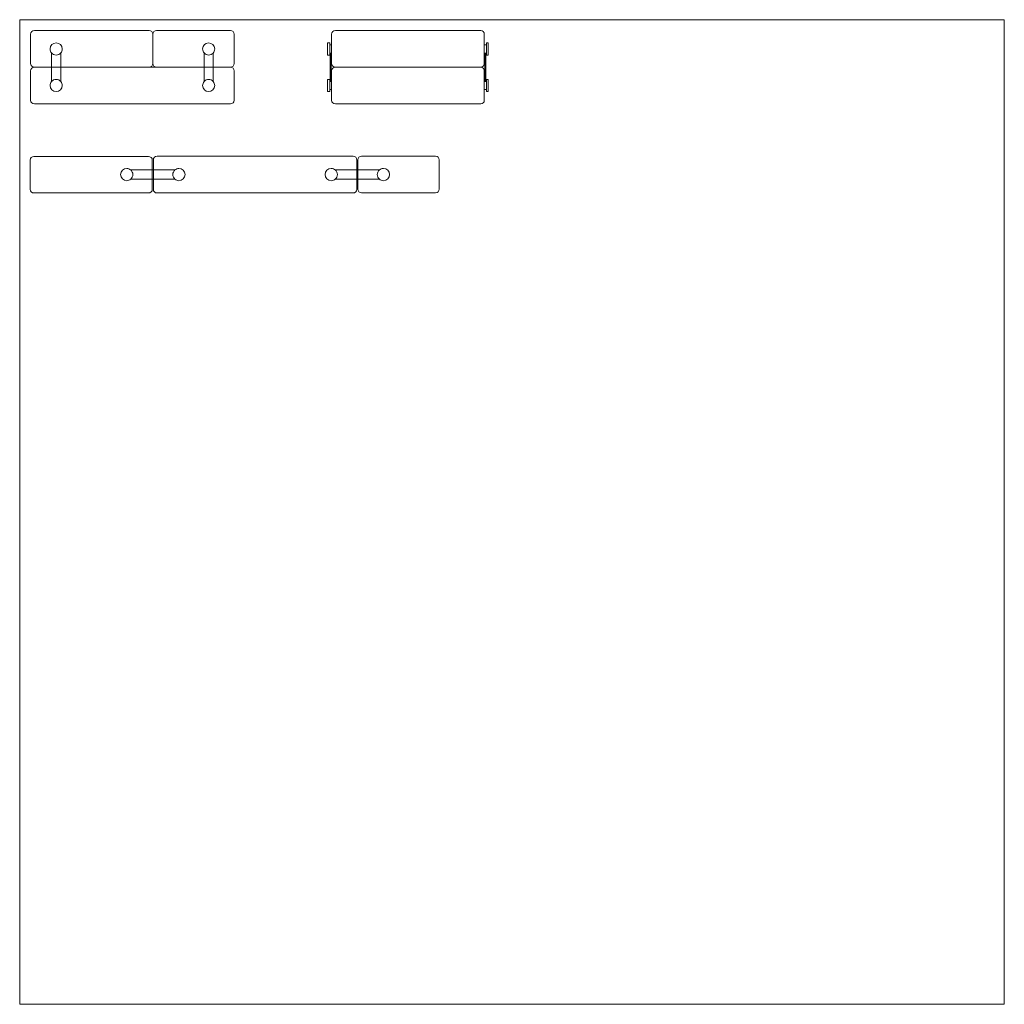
# Model space of a CAD drawing. Header units: millimetres. Extents: x 0 to 95, y 0 to 95.
import ezdxf

# ---------------------------------------------------------------- set-up
doc = ezdxf.new("R2010")
doc.units = ezdxf.units.MM
doc.header["$MEASUREMENT"] = 0
doc.layers.add('Livello 1', color=7, linetype='Continuous')

# ---------------------------------------------------------------- blocks, each defined once
blk = doc.blocks.new('block 2')
at = {"layer": 'Livello 1', "lineweight": 0}
blk.add_lwpolyline([(0, 0), (95, 0), (95, 95), (0, 95), (0, 0)], dxfattribs=at)
at = {"layer": 'Livello 1', "color": 179, "lineweight": 9, "true_color": 0x1c1c1b}
for points in [[(29.916, 92.764), (29.712, 92.764), (29.712, 91.582), (29.916, 91.582), (29.916, 92.764)], [(30.1, 92.58), (29.916, 92.58), (29.916, 91.786), (30.1, 91.786), (30.1, 92.58)], [(45.031, 92.58), (44.827, 92.58), (44.827, 91.786), (45.031, 91.786), (45.031, 92.58)], [(45.214, 92.764), (45.031, 92.764), (45.031, 91.582), (45.214, 91.582), (45.214, 92.764)], [(30.059, 91.786), (29.957, 91.786), (29.957, 89.034), (30.059, 89.034), (30.059, 91.786)], [(44.991, 91.786), (44.868, 91.786), (44.868, 89.034), (44.991, 89.034), (44.991, 91.786)], [(29.916, 89.238), (29.712, 89.238), (29.712, 88.056), (29.916, 88.056), (29.916, 89.238)], [(30.1, 89.034), (29.916, 89.034), (29.916, 88.259), (30.1, 88.259), (30.1, 89.034)], [(45.031, 89.034), (44.827, 89.034), (44.827, 88.259), (45.031, 88.259), (45.031, 89.034)], [(45.214, 89.238), (45.031, 89.238), (45.031, 88.056), (45.214, 88.056), (45.214, 89.238)], [(13.26, 81.828), (14.913, 81.828)], [(14.913, 81.828), (15.804, 81.828)], [(15.804, 81.828), (14.913, 81.828)], [(15.804, 81.828), (18.781, 81.828), (22.711, 81.828), (24.32, 81.828)], [(29.638, 81.828), (28.597, 81.828), (25.033, 81.828), (24.32, 81.828), (22.711, 81.828), (18.781, 81.828)], [(25.033, 81.828), (28.597, 81.828), (29.638, 81.828)], [(30.509, 81.828), (29.638, 81.828)], [(29.638, 81.828), (30.509, 81.828)], [(30.509, 81.828), (32.182, 81.828)], [(12.795, 81.46), (12.795, 80.033), (12.795, 78.627)], [(32.634, 78.647), (32.634, 80.053), (32.634, 81.481)], [(3.021, 78.281), (1.368, 78.281)], [(3.021, 78.281), (3.913, 78.281)], [(3.913, 78.281), (3.021, 78.281)], [(12.428, 78.281), (10.819, 78.281), (6.889, 78.281), (3.913, 78.281)], [(37.586, 78.301), (36.545, 78.301), (32.98, 78.301)], [(38.457, 78.301), (37.586, 78.301)], [(37.586, 78.301), (38.457, 78.301)], [(40.129, 78.301), (38.457, 78.301)]]:
    blk.add_lwpolyline(points, dxfattribs=at)
for points, knots in [([(3.071, 91.789), (2.982, 91.892), (2.926, 92.025), (2.926, 92.173), (2.926, 92.5), (3.19, 92.764), (3.517, 92.764), (3.842, 92.764), (4.107, 92.5), (4.107, 92.173), (4.107, 92.026), (4.051, 91.893), (3.963, 91.79), (3.963, 91.79), (3.963, 90.42), (3.963, 90.42), (3.963, 90.42), (6.939, 90.42), (6.939, 90.42), (6.939, 90.42), (10.87, 90.42), (10.87, 90.42), (10.87, 90.42), (12.478, 90.42), (12.478, 90.42), (12.681, 90.42), (12.845, 90.575), (12.845, 90.767), (12.845, 90.767), (12.845, 92.173), (12.845, 92.173), (12.845, 92.173), (12.845, 93.601), (12.845, 93.601), (12.845, 93.791), (12.681, 93.947), (12.478, 93.947), (12.478, 93.947), (6.939, 93.947), (6.939, 93.947), (6.939, 93.947), (1.418, 93.947), (1.418, 93.947), (1.216, 93.947), (1.053, 93.791), (1.053, 93.601), (1.053, 93.601), (1.053, 92.173), (1.053, 92.173), (1.053, 92.173), (1.053, 90.767), (1.053, 90.767), (1.053, 90.575), (1.216, 90.42), (1.418, 90.42), (1.418, 90.42), (3.071, 90.42), (3.071, 90.42), (3.071, 90.42), (3.071, 91.789), (3.071, 91.789)], [0, 0, 0, 0, 1, 1, 1, 2, 2, 2, 3, 3, 3, 4, 4, 4, 5, 5, 5, 6, 6, 6, 7, 7, 7, 8, 8, 8, 9, 9, 9, 10, 10, 10, 11, 11, 11, 12, 12, 12, 13, 13, 13, 14, 14, 14, 15, 15, 15, 16, 16, 16, 17, 17, 17, 18, 18, 18, 19, 19, 19, 20, 20, 20, 20]), ([(20.34, 93.947), (20.34, 93.947), (16.755, 93.947), (16.755, 93.947), (16.755, 93.947), (13.191, 93.947), (13.191, 93.947), (13, 93.947), (12.845, 93.791), (12.845, 93.601), (12.845, 93.601), (12.845, 92.173), (12.845, 92.173), (12.845, 92.173), (12.845, 90.767), (12.845, 90.767), (12.845, 90.575), (13, 90.42), (13.191, 90.42), (13.191, 90.42), (16.755, 90.42), (16.755, 90.42), (16.755, 90.42), (17.796, 90.42), (17.796, 90.42), (17.796, 90.42), (17.796, 91.787), (17.796, 91.787), (17.707, 91.89), (17.651, 92.024), (17.651, 92.173), (17.651, 92.5), (17.911, 92.764), (18.232, 92.764), (18.552, 92.764), (18.812, 92.5), (18.812, 92.173), (18.812, 92.024), (18.756, 91.89), (18.667, 91.785), (18.667, 91.785), (18.667, 90.42), (18.667, 90.42), (18.667, 90.42), (20.34, 90.42), (20.34, 90.42), (20.531, 90.42), (20.686, 90.575), (20.686, 90.767), (20.686, 90.767), (20.686, 92.173), (20.686, 92.173), (20.686, 92.173), (20.686, 93.601), (20.686, 93.601), (20.686, 93.791), (20.531, 93.947), (20.34, 93.947)], [0, 0, 0, 0, 1, 1, 1, 2, 2, 2, 3, 3, 3, 4, 4, 4, 5, 5, 5, 6, 6, 6, 7, 7, 7, 8, 8, 8, 9, 9, 9, 10, 10, 10, 11, 11, 11, 12, 12, 12, 13, 13, 13, 14, 14, 14, 15, 15, 15, 16, 16, 16, 17, 17, 17, 18, 18, 18, 19, 19, 19, 19]), ([(30.1, 92.173), (30.1, 92.173), (30.1, 93.6), (30.1, 93.6), (30.1, 93.792), (30.263, 93.947), (30.466, 93.947), (30.466, 93.947), (37.474, 93.947), (37.474, 93.947), (37.474, 93.947), (44.481, 93.947), (44.481, 93.947), (44.672, 93.947), (44.827, 93.792), (44.827, 93.6), (44.827, 93.6), (44.827, 92.173), (44.827, 92.173), (44.827, 92.173), (44.827, 90.767), (44.827, 90.767), (44.827, 90.575), (44.672, 90.42), (44.481, 90.42), (44.481, 90.42), (37.474, 90.42), (37.474, 90.42), (37.474, 90.42), (30.466, 90.42), (30.466, 90.42), (30.263, 90.42), (30.1, 90.575), (30.1, 90.767), (30.1, 90.767), (30.1, 92.173), (30.1, 92.173)], [0, 0, 0, 0, 1, 1, 1, 2, 2, 2, 3, 3, 3, 4, 4, 4, 5, 5, 5, 6, 6, 6, 7, 7, 7, 8, 8, 8, 9, 9, 9, 10, 10, 10, 11, 11, 11, 12, 12, 12, 12]), ([(30.1, 92.173), (30.1, 92.173), (30.1, 93.6), (30.1, 93.6), (30.1, 93.792), (30.263, 93.947), (30.466, 93.947), (30.466, 93.947), (37.474, 93.947), (37.474, 93.947), (37.474, 93.947), (44.481, 93.947), (44.481, 93.947), (44.672, 93.947), (44.827, 93.792), (44.827, 93.6), (44.827, 93.6), (44.827, 92.173), (44.827, 92.173), (44.827, 92.173), (44.827, 90.767), (44.827, 90.767), (44.827, 90.575), (44.672, 90.42), (44.481, 90.42), (44.481, 90.42), (37.474, 90.42), (37.474, 90.42), (37.474, 90.42), (30.466, 90.42), (30.466, 90.42), (30.263, 90.42), (30.1, 90.575), (30.1, 90.767), (30.1, 90.767), (30.1, 92.173), (30.1, 92.173)], [0, 0, 0, 0, 1, 1, 1, 2, 2, 2, 3, 3, 3, 4, 4, 4, 5, 5, 5, 6, 6, 6, 7, 7, 7, 8, 8, 8, 9, 9, 9, 10, 10, 10, 11, 11, 11, 12, 12, 12, 12]), ([(3.963, 91.79), (4.051, 91.893), (4.107, 92.026), (4.107, 92.173), (4.107, 92.5), (3.842, 92.764), (3.517, 92.764), (3.19, 92.764), (2.926, 92.5), (2.926, 92.173), (2.926, 92.025), (2.982, 91.892), (3.071, 91.789)], [0, 0, 0, 0, 1, 1, 1, 2, 2, 2, 3, 3, 3, 4, 4, 4, 4]), ([(18.667, 91.785), (18.756, 91.89), (18.812, 92.024), (18.812, 92.173), (18.812, 92.5), (18.552, 92.764), (18.232, 92.764), (17.911, 92.764), (17.651, 92.5), (17.651, 92.173), (17.651, 92.024), (17.707, 91.89), (17.796, 91.787)], [0, 0, 0, 0, 1, 1, 1, 2, 2, 2, 3, 3, 3, 4, 4, 4, 4]), ([(3.517, 91.582), (3.338, 91.582), (3.179, 91.663), (3.071, 91.789), (3.071, 91.789), (3.071, 90.42), (3.071, 90.42), (3.071, 90.42), (3.963, 90.42), (3.963, 90.42), (3.963, 90.42), (3.963, 91.79), (3.963, 91.79), (3.854, 91.664), (3.696, 91.582), (3.517, 91.582)], [0, 0, 0, 0, 1, 1, 1, 2, 2, 2, 3, 3, 3, 4, 4, 4, 5, 5, 5, 5]), ([(18.667, 91.785), (18.561, 91.662), (18.406, 91.582), (18.232, 91.582), (18.058, 91.582), (17.903, 91.662), (17.796, 91.787), (17.796, 91.787), (17.796, 90.42), (17.796, 90.42), (17.796, 90.42), (18.667, 90.42), (18.667, 90.42), (18.667, 90.42), (18.667, 91.785), (18.667, 91.785)], [0, 0, 0, 0, 1, 1, 1, 2, 2, 2, 3, 3, 3, 4, 4, 4, 5, 5, 5, 5]), ([(18.667, 89.035), (18.756, 88.93), (18.812, 88.796), (18.812, 88.647), (18.812, 88.32), (18.552, 88.056), (18.232, 88.056), (17.911, 88.056), (17.651, 88.32), (17.651, 88.647), (17.651, 88.795), (17.707, 88.929), (17.796, 89.033), (17.796, 89.033), (17.796, 90.42), (17.796, 90.42), (17.796, 90.42), (16.755, 90.42), (16.755, 90.42), (16.755, 90.42), (13.191, 90.42), (13.191, 90.42), (13.191, 90.42), (12.478, 90.42), (12.478, 90.42), (12.478, 90.42), (10.87, 90.42), (10.87, 90.42), (10.87, 90.42), (6.939, 90.42), (6.939, 90.42), (6.939, 90.42), (3.963, 90.42), (3.963, 90.42), (3.963, 90.42), (3.963, 89.03), (3.963, 89.03), (4.051, 88.927), (4.107, 88.793), (4.107, 88.647), (4.107, 88.32), (3.842, 88.056), (3.517, 88.056), (3.19, 88.056), (2.926, 88.32), (2.926, 88.647), (2.926, 88.794), (2.982, 88.927), (3.071, 89.031), (3.071, 89.031), (3.071, 90.42), (3.071, 90.42), (3.071, 90.42), (1.418, 90.42), (1.418, 90.42), (1.216, 90.42), (1.053, 90.256), (1.053, 90.053), (1.053, 90.053), (1.053, 88.647), (1.053, 88.647), (1.053, 88.647), (1.053, 87.22), (1.053, 87.22), (1.053, 87.028), (1.216, 86.873), (1.418, 86.873), (1.418, 86.873), (10.87, 86.873), (10.87, 86.873), (10.87, 86.873), (20.34, 86.873), (20.34, 86.873), (20.531, 86.873), (20.686, 87.028), (20.686, 87.22), (20.686, 87.22), (20.686, 88.647), (20.686, 88.647), (20.686, 88.647), (20.686, 90.053), (20.686, 90.053), (20.686, 90.256), (20.531, 90.42), (20.34, 90.42), (20.34, 90.42), (18.667, 90.42), (18.667, 90.42), (18.667, 90.42), (18.667, 89.035), (18.667, 89.035)], [0, 0, 0, 0, 1, 1, 1, 2, 2, 2, 3, 3, 3, 4, 4, 4, 5, 5, 5, 6, 6, 6, 7, 7, 7, 8, 8, 8, 9, 9, 9, 10, 10, 10, 11, 11, 11, 12, 12, 12, 13, 13, 13, 14, 14, 14, 15, 15, 15, 16, 16, 16, 17, 17, 17, 18, 18, 18, 19, 19, 19, 20, 20, 20, 21, 21, 21, 22, 22, 22, 23, 23, 23, 24, 24, 24, 25, 25, 25, 26, 26, 26, 27, 27, 27, 28, 28, 28, 29, 29, 29, 30, 30, 30, 30]), ([(3.071, 89.031), (3.179, 89.157), (3.338, 89.238), (3.517, 89.238), (3.696, 89.238), (3.854, 89.156), (3.963, 89.03), (3.963, 89.03), (3.963, 90.42), (3.963, 90.42), (3.963, 90.42), (3.071, 90.42), (3.071, 90.42), (3.071, 90.42), (3.071, 89.031), (3.071, 89.031)], [0, 0, 0, 0, 1, 1, 1, 2, 2, 2, 3, 3, 3, 4, 4, 4, 5, 5, 5, 5]), ([(18.232, 89.238), (18.406, 89.238), (18.561, 89.158), (18.667, 89.035), (18.667, 89.035), (18.667, 90.42), (18.667, 90.42), (18.667, 90.42), (17.796, 90.42), (17.796, 90.42), (17.796, 90.42), (17.796, 89.033), (17.796, 89.033), (17.903, 89.158), (18.058, 89.238), (18.232, 89.238)], [0, 0, 0, 0, 1, 1, 1, 2, 2, 2, 3, 3, 3, 4, 4, 4, 5, 5, 5, 5]), ([(30.1, 88.647), (30.1, 88.647), (30.1, 90.053), (30.1, 90.053), (30.1, 90.256), (30.263, 90.42), (30.466, 90.42), (30.466, 90.42), (37.474, 90.42), (37.474, 90.42), (37.474, 90.42), (44.481, 90.42), (44.481, 90.42), (44.672, 90.42), (44.827, 90.256), (44.827, 90.053), (44.827, 90.053), (44.827, 88.647), (44.827, 88.647), (44.827, 88.647), (44.827, 87.22), (44.827, 87.22), (44.827, 87.028), (44.672, 86.873), (44.481, 86.873), (44.481, 86.873), (37.474, 86.873), (37.474, 86.873), (37.474, 86.873), (30.466, 86.873), (30.466, 86.873), (30.263, 86.873), (30.1, 87.028), (30.1, 87.22), (30.1, 87.22), (30.1, 88.647), (30.1, 88.647)], [0, 0, 0, 0, 1, 1, 1, 2, 2, 2, 3, 3, 3, 4, 4, 4, 5, 5, 5, 6, 6, 6, 7, 7, 7, 8, 8, 8, 9, 9, 9, 10, 10, 10, 11, 11, 11, 12, 12, 12, 12]), ([(30.1, 88.647), (30.1, 88.647), (30.1, 90.053), (30.1, 90.053), (30.1, 90.256), (30.263, 90.42), (30.466, 90.42), (30.466, 90.42), (37.474, 90.42), (37.474, 90.42), (37.474, 90.42), (44.481, 90.42), (44.481, 90.42), (44.672, 90.42), (44.827, 90.256), (44.827, 90.053), (44.827, 90.053), (44.827, 88.647), (44.827, 88.647), (44.827, 88.647), (44.827, 87.22), (44.827, 87.22), (44.827, 87.028), (44.672, 86.873), (44.481, 86.873), (44.481, 86.873), (37.474, 86.873), (37.474, 86.873), (37.474, 86.873), (30.466, 86.873), (30.466, 86.873), (30.263, 86.873), (30.1, 87.028), (30.1, 87.22), (30.1, 87.22), (30.1, 88.647), (30.1, 88.647)], [0, 0, 0, 0, 1, 1, 1, 2, 2, 2, 3, 3, 3, 4, 4, 4, 5, 5, 5, 6, 6, 6, 7, 7, 7, 8, 8, 8, 9, 9, 9, 10, 10, 10, 11, 11, 11, 12, 12, 12, 12]), ([(3.913, 78.281), (3.913, 78.281), (6.889, 78.281), (6.889, 78.281), (6.889, 78.281), (10.819, 78.281), (10.819, 78.281), (10.819, 78.281), (12.428, 78.281), (12.428, 78.281), (12.631, 78.281), (12.795, 78.435), (12.795, 78.627), (12.795, 78.627), (12.795, 80.033), (12.795, 80.033), (12.795, 80.033), (12.795, 81.46), (12.795, 81.46), (12.795, 81.652), (12.631, 81.807), (12.428, 81.807), (12.428, 81.807), (6.889, 81.807), (6.889, 81.807), (6.889, 81.807), (1.368, 81.807), (1.368, 81.807), (1.166, 81.807), (1.003, 81.652), (1.003, 81.46), (1.003, 81.46), (1.003, 80.033), (1.003, 80.033), (1.003, 80.033), (1.003, 78.627), (1.003, 78.627), (1.003, 78.435), (1.166, 78.281), (1.368, 78.281), (1.368, 78.281), (3.021, 78.281), (3.021, 78.281)], [0, 0, 0, 0, 1, 1, 1, 2, 2, 2, 3, 3, 3, 4, 4, 4, 5, 5, 5, 6, 6, 6, 7, 7, 7, 8, 8, 8, 9, 9, 9, 10, 10, 10, 11, 11, 11, 12, 12, 12, 13, 13, 13, 14, 14, 14, 14]), ([(13.26, 81.828), (13.058, 81.828), (12.895, 81.663), (12.895, 81.46), (12.895, 81.46), (12.895, 80.054), (12.895, 80.054), (12.895, 80.054), (12.895, 78.627), (12.895, 78.627), (12.895, 78.436), (13.058, 78.28), (13.26, 78.28), (13.26, 78.28), (22.711, 78.28), (22.711, 78.28), (22.711, 78.28), (32.182, 78.28), (32.182, 78.28), (32.373, 78.28), (32.528, 78.436), (32.528, 78.627), (32.528, 78.627), (32.528, 80.054), (32.528, 80.054), (32.528, 80.054), (32.528, 81.46), (32.528, 81.46), (32.528, 81.663), (32.373, 81.828), (32.182, 81.828), (32.182, 81.828), (30.509, 81.828), (30.509, 81.828)], [0, 0, 0, 0, 1, 1, 1, 2, 2, 2, 3, 3, 3, 4, 4, 4, 5, 5, 5, 6, 6, 6, 7, 7, 7, 8, 8, 8, 9, 9, 9, 10, 10, 10, 11, 11, 11, 11]), ([(38.457, 78.301), (38.457, 78.301), (40.129, 78.301), (40.129, 78.301), (40.321, 78.301), (40.476, 78.455), (40.476, 78.647), (40.476, 78.647), (40.476, 80.053), (40.476, 80.053), (40.476, 80.053), (40.476, 81.481), (40.476, 81.481), (40.476, 81.672), (40.321, 81.828), (40.129, 81.828), (40.129, 81.828), (36.545, 81.828), (36.545, 81.828), (36.545, 81.828), (32.98, 81.828), (32.98, 81.828), (32.789, 81.828), (32.634, 81.672), (32.634, 81.481), (32.634, 81.481), (32.634, 80.053), (32.634, 80.053), (32.634, 80.053), (32.634, 78.647), (32.634, 78.647), (32.634, 78.455), (32.789, 78.301), (32.98, 78.301), (32.98, 78.301), (36.545, 78.301), (36.545, 78.301), (36.545, 78.301), (37.586, 78.301), (37.586, 78.301)], [0, 0, 0, 0, 1, 1, 1, 2, 2, 2, 3, 3, 3, 4, 4, 4, 5, 5, 5, 6, 6, 6, 7, 7, 7, 8, 8, 8, 9, 9, 9, 10, 10, 10, 11, 11, 11, 12, 12, 12, 13, 13, 13, 13]), ([(10.716, 80.5), (10.613, 80.589), (10.48, 80.645), (10.333, 80.645), (10.006, 80.645), (9.742, 80.38), (9.742, 80.054), (9.742, 79.728), (10.006, 79.464), (10.333, 79.464), (10.481, 79.464), (10.614, 79.519), (10.717, 79.609)], [0, 0, 0, 0, 1, 1, 1, 2, 2, 2, 3, 3, 3, 4, 4, 4, 4]), ([(13.588, 79.609), (13.588, 79.609), (10.717, 79.609), (10.717, 79.609), (10.614, 79.519), (10.481, 79.464), (10.333, 79.464), (10.006, 79.464), (9.742, 79.728), (9.742, 80.054), (9.742, 80.38), (10.006, 80.645), (10.333, 80.645), (10.48, 80.645), (10.613, 80.589), (10.716, 80.5), (10.716, 80.5), (13.588, 80.5), (13.588, 80.5)], [0, 0, 0, 0, 1, 1, 1, 2, 2, 2, 3, 3, 3, 4, 4, 4, 5, 5, 5, 6, 6, 6, 6]), ([(13.588, 80.5), (13.588, 80.5), (10.716, 80.5), (10.716, 80.5), (10.842, 80.392), (10.924, 80.234), (10.924, 80.054), (10.924, 79.876), (10.843, 79.717), (10.717, 79.609), (10.717, 79.609), (13.588, 79.609), (13.588, 79.609)], [0, 0, 0, 0, 1, 1, 1, 2, 2, 2, 3, 3, 3, 4, 4, 4, 4]), ([(13.588, 80.5), (13.588, 80.5), (14.979, 80.5), (14.979, 80.5), (15.082, 80.589), (15.215, 80.645), (15.362, 80.645), (15.688, 80.645), (15.953, 80.38), (15.953, 80.054), (15.953, 79.728), (15.688, 79.464), (15.362, 79.464), (15.215, 79.464), (15.082, 79.519), (14.978, 79.609), (14.978, 79.609), (13.588, 79.609), (13.588, 79.609)], [0, 0, 0, 0, 1, 1, 1, 2, 2, 2, 3, 3, 3, 4, 4, 4, 5, 5, 5, 6, 6, 6, 6]), ([(13.588, 79.609), (13.588, 79.609), (14.978, 79.609), (14.978, 79.609), (14.852, 79.717), (14.771, 79.876), (14.771, 80.054), (14.771, 80.234), (14.852, 80.392), (14.979, 80.5), (14.979, 80.5), (13.588, 80.5), (13.588, 80.5)], [0, 0, 0, 0, 1, 1, 1, 2, 2, 2, 3, 3, 3, 4, 4, 4, 4]), ([(30.45, 80.5), (30.346, 80.589), (30.213, 80.645), (30.067, 80.645), (29.74, 80.645), (29.475, 80.38), (29.475, 80.054), (29.475, 79.728), (29.74, 79.464), (30.067, 79.464), (30.214, 79.464), (30.347, 79.519), (30.451, 79.609)], [0, 0, 0, 0, 1, 1, 1, 2, 2, 2, 3, 3, 3, 4, 4, 4, 4]), ([(33.322, 79.609), (33.322, 79.609), (30.451, 79.609), (30.451, 79.609), (30.347, 79.519), (30.214, 79.464), (30.067, 79.464), (29.74, 79.464), (29.475, 79.728), (29.475, 80.054), (29.475, 80.38), (29.74, 80.645), (30.067, 80.645), (30.213, 80.645), (30.346, 80.589), (30.45, 80.5), (30.45, 80.5), (33.322, 80.5), (33.322, 80.5)], [0, 0, 0, 0, 1, 1, 1, 2, 2, 2, 3, 3, 3, 4, 4, 4, 5, 5, 5, 6, 6, 6, 6]), ([(33.322, 80.5), (33.322, 80.5), (30.45, 80.5), (30.45, 80.5), (30.576, 80.392), (30.657, 80.234), (30.657, 80.054), (30.657, 79.876), (30.576, 79.717), (30.451, 79.609), (30.451, 79.609), (33.322, 79.609), (33.322, 79.609)], [0, 0, 0, 0, 1, 1, 1, 2, 2, 2, 3, 3, 3, 4, 4, 4, 4]), ([(33.322, 80.5), (33.322, 80.5), (34.713, 80.5), (34.713, 80.5), (34.816, 80.589), (34.949, 80.645), (35.096, 80.645), (35.422, 80.645), (35.687, 80.38), (35.687, 80.054), (35.687, 79.728), (35.422, 79.464), (35.096, 79.464), (34.948, 79.464), (34.815, 79.519), (34.711, 79.609), (34.711, 79.609), (33.322, 79.609), (33.322, 79.609)], [0, 0, 0, 0, 1, 1, 1, 2, 2, 2, 3, 3, 3, 4, 4, 4, 5, 5, 5, 6, 6, 6, 6]), ([(33.322, 79.609), (33.322, 79.609), (34.711, 79.609), (34.711, 79.609), (34.585, 79.717), (34.504, 79.876), (34.504, 80.054), (34.504, 80.234), (34.586, 80.392), (34.713, 80.5), (34.713, 80.5), (33.322, 80.5), (33.322, 80.5)], [0, 0, 0, 0, 1, 1, 1, 2, 2, 2, 3, 3, 3, 4, 4, 4, 4])]:
    blk.add_open_spline(points, degree=3, knots=knots, dxfattribs=at)

msp = doc.modelspace()

# ---------------------------------------------------------------- block references
at = {"layer": 'Livello 1'}
msp.add_blockref('block 2', (0, 0), dxfattribs=at)

doc.saveas('drawing.dxf')
